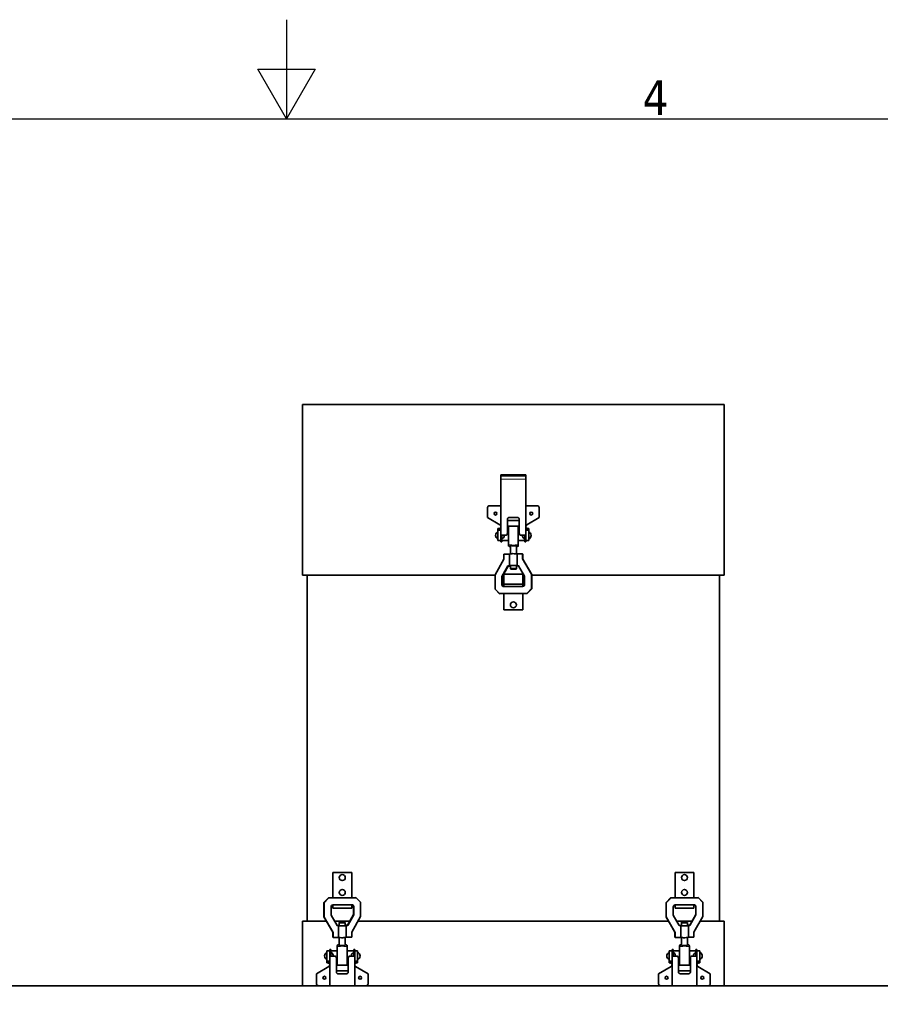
# Model space of a CAD drawing. Header units: millimetres. Extents: x 0 to 5940, y 0 to 4200.
# Tile 39 of 49: x 2701 to 3569, y 3207 to 4200. Entities that reach past the tile are written whole.
import ezdxf

# ---------------------------------------------------------------- set-up
doc = ezdxf.new("R2010")
doc.units = ezdxf.units.MM
doc.header["$LTSCALE"] = 10
doc.layers.get('0').update_dxf_attribs({"lineweight": 25})
for name, color, linetype, lineweight in [('Geometria schizzo (ISO)', 7, 'Continuous', 25), ('Simbolo (ISO)', 7, 'Continuous', 25), ('Spigoli visibili(ISO)', 7, 'Continuous', 35)]:
    doc.layers.add(name, color=color, linetype=linetype, lineweight=lineweight)
doc.layers.add('Spigoli tangenti visibili(ISO)', color=7, linetype='Continuous', lineweight=15, true_color=0x00803f)
doc.styles.add('Testo nota (ISO)', font='tahoma.ttf')

# ---------------------------------------------------------------- blocks, each defined once
blk = doc.blocks.new('Bordi Bordo di default')
at = {"layer": 'Geometria schizzo (ISO)', "flags": 128}
for points in [[(297, 420), (297, 410), (294.113, 415), (299.887, 415), (297, 410)], [(10, 10), (10, 410), (584, 410), (584, 10), (10, 10)]]:
    blk.add_lwpolyline(points, dxfattribs=at)
at = {"layer": 'Simbolo (ISO)', "insert": (332.904, 410.4), "char_height": 3.5, "attachment_point": 7, "style": 'Testo nota (ISO)'}
blk.add_mtext('4', dxfattribs=at)

msp = doc.modelspace()

# ---------------------------------------------------------------- linework, layer by layer
at = {"layer": 'Spigoli tangenti visibili(ISO)'}
for p, q in [((3211.203, 3736.599), (3186.203, 3736.599)), ((3194.703, 3698.086), (3194.703, 3698.108)), ((3202.703, 3698.108), (3202.703, 3698.086)), ((3183.203, 3684.881), (3186.203, 3684.881)), ((3184.203, 3686.97), (3184.203, 3686.397)), ((3214.203, 3684.881), (3211.203, 3684.881)), ((3213.203, 3686.397), (3213.203, 3686.97)), ((3186.203, 3680.113), (3187.203, 3680.113)), ((3190.703, 3680.113), (3190.703, 3680.091)), ((3206.703, 3680.091), (3206.703, 3680.113)), ((3210.203, 3680.113), (3211.203, 3680.113)), ((3197.045, 3670.346), (3193.703, 3670.346)), ((3194.703, 3668.881), (3194.703, 3669.235)), ((3194.703, 3669.235), (3196.105, 3669.235)), ((3195.703, 3668.881), (3194.703, 3668.881)), ((3203.703, 3670.346), (3200.361, 3670.346)), ((3201.301, 3669.235), (3202.703, 3669.235)), ((3202.703, 3668.881), (3201.703, 3668.881)), ((3202.703, 3669.235), (3202.703, 3668.881)), ((3187.365, 3630.074), (3187.161, 3630.309)), ((3037.541, 3305.866), (3037.745, 3305.631)), ((3382.541, 3305.866), (3382.745, 3305.631)), ((3022.203, 3266.705), (3022.203, 3267.059)), ((3022.203, 3267.059), (3023.203, 3267.059)), ((3023.605, 3266.705), (3022.203, 3266.705)), ((3030.203, 3266.705), (3028.801, 3266.705)), ((3029.203, 3267.059), (3030.203, 3267.059)), ((3030.203, 3267.059), (3030.203, 3266.705)), ((3367.203, 3266.705), (3367.203, 3267.059)), ((3367.203, 3267.059), (3368.203, 3267.059)), ((3368.605, 3266.705), (3367.203, 3266.705)), ((3375.203, 3266.705), (3373.801, 3266.705)), ((3374.203, 3267.059), (3375.203, 3267.059)), ((3375.203, 3267.059), (3375.203, 3266.705)), ((3021.203, 3265.594), (3024.545, 3265.594)), ((3027.861, 3265.594), (3031.203, 3265.594)), ((3366.203, 3265.594), (3369.545, 3265.594)), ((3372.861, 3265.594), (3376.203, 3265.594)), ((3010.703, 3251.059), (3013.703, 3251.059)), ((3011.703, 3249.543), (3011.703, 3248.97)), ((3014.703, 3255.827), (3013.703, 3255.827)), ((3018.203, 3255.849), (3018.203, 3255.827)), ((3034.203, 3255.827), (3034.203, 3255.849)), ((3038.703, 3255.827), (3037.703, 3255.827)), ((3041.703, 3251.059), (3038.703, 3251.059)), ((3040.703, 3248.97), (3040.703, 3249.543)), ((3355.703, 3251.059), (3358.703, 3251.059)), ((3356.703, 3249.543), (3356.703, 3248.97)), ((3359.703, 3255.827), (3358.703, 3255.827)), ((3363.203, 3255.849), (3363.203, 3255.827)), ((3379.203, 3255.827), (3379.203, 3255.849)), ((3383.703, 3255.827), (3382.703, 3255.827)), ((3386.703, 3251.059), (3383.703, 3251.059)), ((3385.703, 3248.97), (3385.703, 3249.543)), ((3022.203, 3237.832), (3022.203, 3237.853)), ((3030.203, 3237.853), (3030.203, 3237.832)), ((3367.203, 3237.832), (3367.203, 3237.853)), ((3375.203, 3237.853), (3375.203, 3237.832))]:
    msp.add_line(p, q, dxfattribs=at)
for points in [[(3200.361, 3669.836), (3200.339, 3669.852), (3200.137, 3669.994), (3199.687, 3670.144), (3198.814, 3670.235), (3197.931, 3670.205), (3197.269, 3669.994), (3197.066, 3669.852), (3197.045, 3669.836)], [(3024.545, 3266.104), (3024.566, 3266.088), (3024.769, 3265.946), (3025.219, 3265.796), (3026.091, 3265.705), (3026.975, 3265.735), (3027.637, 3265.946), (3027.84, 3266.088), (3027.861, 3266.104)], [(3369.545, 3266.104), (3369.566, 3266.088), (3369.769, 3265.946), (3370.219, 3265.796), (3371.091, 3265.705), (3371.975, 3265.735), (3372.637, 3265.946), (3372.84, 3266.088), (3372.861, 3266.104)]]:
    msp.add_open_spline(points, degree=3, knots=[-1.0932047, -1.0932047, -1.0932047, -1.0932047, -1.08530292, -1.01951889, -0.95373486, -0.8221668, -0.75638277, -0.74850388, -0.74850388, -0.74850388, -0.74850388], dxfattribs=at)
at = {"layer": 'Spigoli visibili(ISO)'}
for p, q in [((3411.203, 3811.97), (2986.203, 3811.97)), ((2986.203, 3639.97), (2986.203, 3811.97)), ((3411.203, 3639.97), (3411.203, 3811.97)), ((3186.203, 3740.996), (3186.203, 3740.036)), ((3186.203, 3740.996), (3211.203, 3740.996)), ((3186.203, 3740.036), (3186.203, 3736.599)), ((3186.203, 3740.036), (3211.203, 3740.036)), ((3186.203, 3736.599), (3186.203, 3680.113)), ((3211.203, 3740.996), (3211.203, 3740.036)), ((3211.203, 3740.036), (3211.203, 3736.599)), ((3211.203, 3680.113), (3211.203, 3736.599)), ((3172.703, 3707.97), (3172.703, 3697.97)), ((3186.203, 3709.97), (3174.703, 3709.97)), ((3222.703, 3709.97), (3211.203, 3709.97)), ((3224.703, 3697.97), (3224.703, 3707.97)), ((3172.703, 3697.97), (3185.223, 3690.551)), ((3192.703, 3682.112), (3192.703, 3696.109)), ((3204.703, 3694.901), (3192.703, 3694.901)), ((3194.703, 3698.108), (3202.703, 3698.108)), ((3202.703, 3698.086), (3194.703, 3698.086)), ((3204.703, 3696.109), (3204.703, 3682.112)), ((3212.183, 3690.551), (3224.703, 3697.97)), ((3184.203, 3686.97), (3183.203, 3686.97)), ((3183.203, 3684.881), (3183.203, 3686.97)), ((3183.203, 3684.881), (3183.203, 3674.97)), ((3186.203, 3686.397), (3184.203, 3686.397)), ((3193.703, 3687.901), (3192.703, 3687.901)), ((3193.703, 3689.264), (3203.703, 3689.264)), ((3193.703, 3670.346), (3193.703, 3689.264)), ((3203.703, 3689.264), (3203.703, 3670.346)), ((3204.703, 3687.901), (3203.703, 3687.901)), ((3213.203, 3686.397), (3211.203, 3686.397)), ((3213.203, 3686.97), (3214.203, 3686.97)), ((3214.203, 3686.97), (3214.203, 3684.881)), ((3214.203, 3674.97), (3214.203, 3684.881)), ((3186.203, 3674.97), (3183.203, 3674.97)), ((3186.203, 3680.113), (3186.203, 3673.47)), ((3187.203, 3673.47), (3186.203, 3673.47)), ((3187.203, 3680.113), (3190.703, 3680.113)), ((3187.203, 3673.47), (3187.203, 3680.113)), ((3190.703, 3680.091), (3187.203, 3680.091)), ((3187.203, 3677.97), (3187.204, 3677.97)), ((3187.203, 3674.97), (3193.703, 3674.97)), ((3187.204, 3676.47), (3187.204, 3680.091)), ((3192.703, 3682.09), (3192.703, 3682.112)), ((3203.703, 3674.97), (3210.203, 3674.97)), ((3204.703, 3682.112), (3204.703, 3682.09)), ((3206.703, 3680.113), (3210.203, 3680.113)), ((3210.203, 3680.091), (3206.703, 3680.091)), ((3210.202, 3676.42), (3210.202, 3680.091)), ((3210.202, 3677.97), (3210.203, 3677.97)), ((3210.203, 3673.47), (3210.203, 3680.113)), ((3211.203, 3673.47), (3210.203, 3673.47)), ((3211.203, 3673.47), (3211.203, 3680.113)), ((3211.203, 3674.97), (3214.203, 3674.97)), ((3193.703, 3670.346), (3193.703, 3669.756)), ((3194.585, 3668.874), (3195.703, 3668.874)), ((3195.703, 3669.058), (3195.703, 3661.426)), ((3197.045, 3669.836), (3197.045, 3670.346)), ((3200.361, 3670.346), (3200.361, 3669.836)), ((3201.703, 3669.058), (3201.703, 3661.426)), ((3201.703, 3668.874), (3202.821, 3668.874)), ((3203.703, 3669.756), (3203.703, 3670.346)), ((3189.15, 3656.152), (3180.198, 3640.329)), ((3194.748, 3661.184), (3189.15, 3661.117)), ((3189.15, 3661.117), (3189.15, 3656.152)), ((3194.748, 3649.268), (3194.748, 3661.184)), ((3208.051, 3661.345), (3202.454, 3661.278)), ((3202.454, 3661.278), (3202.454, 3649.361)), ((3208.051, 3656.38), (3208.051, 3661.345)), ((3208.051, 3661.345), (3208.255, 3661.111)), ((3217.004, 3640.775), (3208.051, 3656.38)), ((3208.051, 3656.38), (3208.255, 3656.146)), ((3208.255, 3661.111), (3208.255, 3656.146)), ((3208.255, 3656.146), (3217.208, 3640.54)), ((3187.161, 3638.575), (3193.201, 3649.249)), ((3193.405, 3649.015), (3187.365, 3638.341)), ((3193.201, 3649.249), (3194.748, 3649.268)), ((3193.201, 3649.249), (3193.405, 3649.015)), ((3194.952, 3649.034), (3193.405, 3649.015)), ((3195.703, 3649.197), (3195.703, 3646.218)), ((3201.703, 3649.197), (3201.703, 3646.218)), ((3202.454, 3649.361), (3204.001, 3649.38)), ((3204.136, 3649.145), (3202.658, 3649.127)), ((3204.001, 3649.38), (3210.041, 3638.852)), ((3180.198, 3639.97), (2986.203, 3639.97)), ((2990.703, 3290.97), (2990.703, 3639.97)), ((3180.198, 3640.329), (3180.198, 3625.931)), ((3187.161, 3630.309), (3187.161, 3638.575)), ((3187.161, 3638.575), (3187.365, 3638.341)), ((3187.365, 3638.341), (3187.365, 3630.074)), ((3189.203, 3639.97), (3188.287, 3639.97)), ((3189.203, 3630.97), (3189.203, 3640.97)), ((3189.203, 3640.97), (3208.203, 3640.97)), ((3208.203, 3630.97), (3208.203, 3640.97)), ((3209.399, 3639.97), (3208.203, 3639.97)), ((3210.041, 3638.852), (3210.041, 3630.586)), ((3217.004, 3626.376), (3217.004, 3640.775)), ((3217.004, 3640.775), (3217.208, 3640.54)), ((3217.208, 3640.54), (3217.208, 3626.141)), ((3411.203, 3639.97), (3217.208, 3639.97)), ((3406.703, 3290.97), (3406.703, 3639.97)), ((3180.198, 3625.931), (3184.674, 3621.341)), ((3180.198, 3625.931), (3180.402, 3625.696)), ((3184.878, 3621.107), (3180.402, 3625.696)), ((3208.051, 3628.575), (3189.15, 3628.347)), ((3189.203, 3630.97), (3189.203, 3628.347)), ((3189.203, 3630.97), (3208.203, 3630.97)), ((3208.203, 3630.97), (3208.203, 3628.583)), ((3212.528, 3621.678), (3217.004, 3626.376)), ((3217.208, 3626.141), (3212.732, 3621.444)), ((3217.004, 3626.376), (3217.208, 3626.141)), ((3184.674, 3621.341), (3212.528, 3621.678)), ((3184.674, 3621.341), (3184.878, 3621.107)), ((3212.732, 3621.444), (3184.878, 3621.107)), ((3189.203, 3621.159), (3189.203, 3604.97)), ((3208.203, 3621.389), (3208.203, 3604.97)), ((3212.528, 3621.678), (3212.732, 3621.444)), ((3189.203, 3604.97), (3208.203, 3604.97)), ((3035.703, 3339.97), (3016.703, 3339.97)), ((3016.703, 3314.551), (3016.703, 3339.97)), ((3035.703, 3314.781), (3035.703, 3339.97)), ((3380.703, 3339.97), (3361.703, 3339.97)), ((3361.703, 3314.551), (3361.703, 3339.97)), ((3380.703, 3314.781), (3380.703, 3339.97)), ((3007.698, 3309.799), (3012.174, 3314.496)), ((3007.902, 3309.564), (3007.698, 3309.799)), ((3007.698, 3295.4), (3007.698, 3309.799)), ((3012.378, 3314.261), (3007.902, 3309.564)), ((3007.902, 3309.564), (3007.902, 3295.165)), ((3012.174, 3314.496), (3040.028, 3314.833)), ((3012.378, 3314.261), (3012.174, 3314.496)), ((3040.232, 3314.598), (3012.378, 3314.261)), ((3016.703, 3307.357), (3016.703, 3303.97)), ((3016.855, 3307.364), (3035.755, 3307.593)), ((3035.703, 3307.592), (3035.703, 3303.97)), ((3040.028, 3314.833), (3044.504, 3310.244)), ((3040.232, 3314.598), (3040.028, 3314.833)), ((3044.708, 3310.009), (3040.232, 3314.598)), ((3044.708, 3310.009), (3044.504, 3310.244)), ((3044.708, 3295.61), (3044.708, 3310.009)), ((3352.698, 3309.799), (3357.174, 3314.496)), ((3352.902, 3309.564), (3352.698, 3309.799)), ((3352.698, 3295.4), (3352.698, 3309.799)), ((3357.378, 3314.261), (3352.902, 3309.564)), ((3352.902, 3309.564), (3352.902, 3295.165)), ((3357.174, 3314.496), (3385.028, 3314.833)), ((3357.378, 3314.261), (3357.174, 3314.496)), ((3385.232, 3314.598), (3357.378, 3314.261)), ((3361.703, 3307.357), (3361.703, 3303.97)), ((3361.855, 3307.364), (3380.755, 3307.593)), ((3380.703, 3307.592), (3380.703, 3303.97)), ((3385.028, 3314.833), (3389.504, 3310.244)), ((3385.232, 3314.598), (3385.028, 3314.833)), ((3389.708, 3310.009), (3385.232, 3314.598)), ((3389.708, 3310.009), (3389.504, 3310.244)), ((3389.708, 3295.61), (3389.708, 3310.009)), ((3014.865, 3297.088), (3014.865, 3305.354)), ((3020.905, 3286.56), (3014.865, 3297.088)), ((3035.703, 3303.97), (3016.703, 3303.97)), ((3031.501, 3286.925), (3037.541, 3297.599)), ((3037.745, 3297.365), (3031.705, 3286.69)), ((3037.541, 3297.599), (3037.541, 3305.866)), ((3037.745, 3297.365), (3037.541, 3297.599)), ((3037.745, 3305.631), (3037.745, 3297.365)), ((3359.865, 3297.088), (3359.865, 3305.354)), ((3365.905, 3286.56), (3359.865, 3297.088)), ((3380.703, 3303.97), (3361.703, 3303.97)), ((3376.501, 3286.925), (3382.541, 3297.599)), ((3382.745, 3297.365), (3376.705, 3286.69)), ((3382.541, 3297.599), (3382.541, 3305.866)), ((3382.745, 3297.365), (3382.541, 3297.599)), ((3382.745, 3305.631), (3382.745, 3297.365)), ((2986.203, 3290.97), (3010.239, 3290.97)), ((2986.203, 3225.97), (2986.203, 3290.97)), ((3007.902, 3295.165), (3007.698, 3295.4)), ((3016.65, 3279.794), (3007.698, 3295.4)), ((3007.902, 3295.165), (3016.855, 3279.56)), ((3018.375, 3290.97), (3033.79, 3290.97)), ((3020.77, 3286.795), (3022.248, 3286.813)), ((3022.452, 3286.578), (3020.905, 3286.56)), ((3022.452, 3274.662), (3022.452, 3286.578)), ((3023.203, 3286.742), (3023.203, 3289.721)), ((3029.203, 3286.742), (3029.203, 3289.721)), ((3029.954, 3286.906), (3031.501, 3286.925)), ((3031.705, 3286.69), (3030.158, 3286.672)), ((3030.158, 3286.672), (3030.158, 3274.755)), ((3031.705, 3286.69), (3031.501, 3286.925)), ((3035.755, 3279.788), (3044.708, 3295.61)), ((3042.083, 3290.97), (3355.239, 3290.97)), ((3352.902, 3295.165), (3352.698, 3295.4)), ((3361.65, 3279.794), (3352.698, 3295.4)), ((3352.902, 3295.165), (3361.855, 3279.56)), ((3363.375, 3290.97), (3378.79, 3290.97)), ((3365.77, 3286.795), (3367.248, 3286.813)), ((3367.452, 3286.578), (3365.905, 3286.56)), ((3367.452, 3274.662), (3367.452, 3286.578)), ((3368.203, 3286.742), (3368.203, 3289.721)), ((3374.203, 3286.742), (3374.203, 3289.721)), ((3374.954, 3286.906), (3376.501, 3286.925)), ((3376.705, 3286.69), (3375.158, 3286.672)), ((3375.158, 3286.672), (3375.158, 3274.755)), ((3376.705, 3286.69), (3376.501, 3286.925)), ((3380.755, 3279.788), (3389.708, 3295.61)), ((3387.083, 3290.97), (3411.203, 3290.97)), ((3411.203, 3225.97), (3411.203, 3290.97)), ((3016.855, 3279.56), (3016.65, 3279.794)), ((3016.65, 3274.829), (3016.65, 3279.794)), ((3016.855, 3279.56), (3016.855, 3274.594)), ((3035.755, 3274.823), (3035.755, 3279.788)), ((3361.855, 3279.56), (3361.65, 3279.794)), ((3361.65, 3274.829), (3361.65, 3279.794)), ((3361.855, 3279.56), (3361.855, 3274.594)), ((3380.755, 3274.823), (3380.755, 3279.788)), ((3016.855, 3274.594), (3016.65, 3274.829)), ((3016.855, 3274.594), (3022.452, 3274.662)), ((3023.203, 3267.066), (3022.085, 3267.066)), ((3023.203, 3266.882), (3023.203, 3274.514)), ((3029.203, 3266.882), (3029.203, 3274.514)), ((3030.321, 3267.066), (3029.203, 3267.066)), ((3030.158, 3274.755), (3035.755, 3274.823)), ((3361.855, 3274.594), (3361.65, 3274.829)), ((3361.855, 3274.594), (3367.452, 3274.662)), ((3368.203, 3267.066), (3367.085, 3267.066)), ((3368.203, 3266.882), (3368.203, 3274.514)), ((3374.203, 3266.882), (3374.203, 3274.514)), ((3375.321, 3267.066), (3374.203, 3267.066)), ((3375.158, 3274.755), (3380.755, 3274.823)), ((3013.703, 3260.97), (3010.703, 3260.97)), ((3010.703, 3260.97), (3010.703, 3251.059)), ((3013.703, 3262.47), (3013.703, 3255.827)), ((3013.703, 3262.47), (3014.703, 3262.47)), ((3014.703, 3262.47), (3014.703, 3255.827)), ((3021.203, 3260.97), (3014.703, 3260.97)), ((3014.704, 3257.97), (3014.703, 3257.97)), ((3014.704, 3259.52), (3014.704, 3255.849)), ((3021.203, 3266.183), (3021.203, 3265.594)), ((3021.203, 3246.676), (3021.203, 3265.594)), ((3024.545, 3265.594), (3024.545, 3266.104)), ((3027.861, 3266.104), (3027.861, 3265.594)), ((3031.203, 3265.594), (3031.203, 3266.183)), ((3031.203, 3265.594), (3031.203, 3246.676)), ((3037.703, 3260.97), (3031.203, 3260.97)), ((3037.702, 3259.47), (3037.702, 3255.849)), ((3037.703, 3257.97), (3037.702, 3257.97)), ((3037.703, 3262.47), (3037.703, 3255.827)), ((3037.703, 3262.47), (3038.703, 3262.47)), ((3038.703, 3255.827), (3038.703, 3262.47)), ((3038.703, 3260.97), (3041.703, 3260.97)), ((3041.703, 3251.059), (3041.703, 3260.97)), ((3358.703, 3260.97), (3355.703, 3260.97)), ((3355.703, 3260.97), (3355.703, 3251.059)), ((3358.703, 3262.47), (3358.703, 3255.827)), ((3358.703, 3262.47), (3359.703, 3262.47)), ((3359.703, 3262.47), (3359.703, 3255.827)), ((3366.203, 3260.97), (3359.703, 3260.97)), ((3359.704, 3257.97), (3359.703, 3257.97)), ((3359.704, 3259.52), (3359.704, 3255.849)), ((3366.203, 3266.183), (3366.203, 3265.594)), ((3366.203, 3246.676), (3366.203, 3265.594)), ((3369.545, 3265.594), (3369.545, 3266.104)), ((3372.861, 3266.104), (3372.861, 3265.594)), ((3376.203, 3265.594), (3376.203, 3266.183)), ((3376.203, 3265.594), (3376.203, 3246.676)), ((3382.703, 3260.97), (3376.203, 3260.97)), ((3382.702, 3259.47), (3382.702, 3255.849)), ((3382.703, 3257.97), (3382.702, 3257.97)), ((3382.703, 3262.47), (3382.703, 3255.827)), ((3382.703, 3262.47), (3383.703, 3262.47)), ((3383.703, 3255.827), (3383.703, 3262.47)), ((3383.703, 3260.97), (3386.703, 3260.97)), ((3386.703, 3251.059), (3386.703, 3260.97)), ((3010.703, 3248.97), (3010.703, 3251.059)), ((3011.703, 3248.97), (3010.703, 3248.97)), ((3011.703, 3249.543), (3013.703, 3249.543)), ((3013.703, 3255.827), (3013.703, 3225.97)), ((3014.703, 3255.849), (3018.203, 3255.849)), ((3018.203, 3255.827), (3014.703, 3255.827)), ((3020.203, 3253.828), (3020.203, 3253.85)), ((3020.203, 3239.831), (3020.203, 3253.828)), ((3020.203, 3248.039), (3021.203, 3248.039)), ((3031.203, 3246.676), (3021.203, 3246.676)), ((3031.203, 3248.039), (3032.203, 3248.039)), ((3032.203, 3253.85), (3032.203, 3253.828)), ((3032.203, 3253.828), (3032.203, 3239.831)), ((3034.203, 3255.849), (3037.703, 3255.849)), ((3037.703, 3255.827), (3034.203, 3255.827)), ((3038.703, 3225.97), (3038.703, 3255.827)), ((3038.703, 3249.543), (3040.703, 3249.543)), ((3040.703, 3248.97), (3041.703, 3248.97)), ((3041.703, 3251.059), (3041.703, 3248.97)), ((3355.703, 3248.97), (3355.703, 3251.059)), ((3356.703, 3248.97), (3355.703, 3248.97)), ((3356.703, 3249.543), (3358.703, 3249.543)), ((3358.703, 3255.827), (3358.703, 3225.97)), ((3359.703, 3255.849), (3363.203, 3255.849)), ((3363.203, 3255.827), (3359.703, 3255.827)), ((3365.203, 3253.828), (3365.203, 3253.85)), ((3365.203, 3239.831), (3365.203, 3253.828)), ((3365.203, 3248.039), (3366.203, 3248.039)), ((3376.203, 3246.676), (3366.203, 3246.676)), ((3376.203, 3248.039), (3377.203, 3248.039)), ((3377.203, 3253.85), (3377.203, 3253.828)), ((3377.203, 3253.828), (3377.203, 3239.831)), ((3379.203, 3255.849), (3382.703, 3255.849)), ((3382.703, 3255.827), (3379.203, 3255.827)), ((3383.703, 3225.97), (3383.703, 3255.827)), ((3383.703, 3249.543), (3385.703, 3249.543)), ((3385.703, 3248.97), (3386.703, 3248.97)), ((3386.703, 3251.059), (3386.703, 3248.97)), ((3012.723, 3245.389), (3000.203, 3237.97)), ((3000.203, 3237.97), (3000.203, 3227.97)), ((3020.203, 3241.039), (3032.203, 3241.039)), ((3022.203, 3237.853), (3030.203, 3237.853)), ((3030.203, 3237.832), (3022.203, 3237.832)), ((3052.203, 3237.97), (3039.683, 3245.389)), ((3052.203, 3227.97), (3052.203, 3237.97)), ((3357.723, 3245.389), (3345.203, 3237.97)), ((3345.203, 3237.97), (3345.203, 3227.97)), ((3365.203, 3241.039), (3377.203, 3241.039)), ((3367.203, 3237.853), (3375.203, 3237.853)), ((3375.203, 3237.832), (3367.203, 3237.832)), ((3397.203, 3237.97), (3384.683, 3245.389)), ((3397.203, 3227.97), (3397.203, 3237.97)), ((3697.703, 3225.97), (1877.703, 3225.97))]:
    msp.add_line(p, q, dxfattribs=at)
for centre, radius in [((3180.703, 3701.97), 1.5), ((3216.703, 3701.97), 1.5), ((3198.703, 3609.97), 3), ((3026.203, 3334.97), 3), ((3371.203, 3334.97), 3), ((3026.203, 3319.97), 3), ((3371.203, 3319.97), 3), ((3008.203, 3233.97), 1.5), ((3044.203, 3233.97), 1.5), ((3353.203, 3233.97), 1.5), ((3389.203, 3233.97), 1.5)]:
    msp.add_circle(centre, radius, dxfattribs=at)
for centre, radius, start, end in [((3174.703, 3707.97), 2, 90, 180), ((3222.703, 3707.97), 2, 0, 90), ((3184.628, 3679.97), 3.826, 111.878182, 248.121818), ((3184.203, 3688.83), 2, 0, 59.349332), ((3213.203, 3688.83), 2, 120.650668, 180), ((3212.851, 3679.97), 3.752, 291.122021, 68.877979), ((3185.852, 3679.97), 3.752, 291.122021, 1.844664), ((3211.627, 3679.97), 3.826, 178.19076, 248.121818), ((3012.055, 3255.97), 3.752, 111.122021, 248.877979), ((3013.278, 3255.97), 3.826, 358.19076, 68.121818), ((3039.054, 3255.97), 3.752, 111.122021, 181.844664), ((3040.277, 3255.97), 3.826, 291.878182, 68.121818), ((3357.055, 3255.97), 3.752, 111.122021, 248.877979), ((3358.278, 3255.97), 3.826, 358.19076, 68.121818), ((3384.054, 3255.97), 3.752, 111.122021, 181.844664), ((3385.277, 3255.97), 3.826, 291.878182, 68.121818), ((3011.703, 3247.11), 2, 300.650668, 0), ((3040.703, 3247.11), 2, 180, 239.349332), ((3356.703, 3247.11), 2, 300.650668, 0), ((3385.703, 3247.11), 2, 180, 239.349332), ((3002.203, 3227.97), 2, 180, 270), ((3050.203, 3227.97), 2, 270, 0), ((3347.203, 3227.97), 2, 180, 270), ((3395.203, 3227.97), 2, 270, 0)]:
    msp.add_arc(centre, radius, start, end, dxfattribs=at)
for centre, major_axis, ratio, start_param, end_param in [((3194.703, 3696.109), (-2, 0), 0.9997589, 4.712389, 6.2831853), ((3194.703, 3696.087), (-2, 0), 0.9997589, 4.712389, 6.2831853), ((3202.703, 3696.109), (2, 0), 0.9997589, 0, 1.5707963), ((3202.703, 3696.087), (2, 0), 0.9997589, 0, 1.5707963), ((3184.203, 3689.006), (0, -2.036), 0.9822503, 0, 1.5272387), ((3184.203, 3688.433), (0, -2.036), 0.9822503, 0, 1.5707963), ((3213.203, 3688.433), (0, -2.036), 0.9822503, 4.712389, 6.2831853), ((3213.203, 3689.006), (0, -2.036), 0.9822503, 4.7559466, 6.2831853), ((3190.703, 3682.112), (2, 0), 0.9997589, 4.712389, 6.2831853), ((3190.703, 3682.09), (2, 0), 0.9997589, 4.712389, 6.2831853), ((3206.703, 3682.112), (-2, 0), 0.9997589, 0, 1.5707963), ((3206.703, 3682.09), (-2, 0), 0.9997589, 0, 1.5707963), ((3194.703, 3670.228), (-0.748, 0.748), 0.8883289, 0.7263294, 2.2971258), ((3194.703, 3669.874), (0.748, 0.748), 0.8883289, 2.4152632, 3.9860596), ((3198.703, 3669.058), (-3, 0), 0.1178629, 5.7595865, 6.2831853), ((3198.703, 3669.058), (3, 0), 0.1178629, 2.0750165, 2.0761496), ((3198.703, 3669.058), (3, 0), 0.1178629, 1.0659793, 2.0750165), ((3198.703, 3669.058), (3, 0), 0.1178629, 0, 0.5235988), ((3202.703, 3670.228), (0.748, 0.748), 0.8883289, 3.9860596, 5.5568559), ((3202.703, 3669.874), (-0.748, 0.748), 0.8883289, 2.2971258, 3.8679221), ((3198.703, 3661.114), (4, 0), 0.1178629, 0.3549404, 2.9911726), ((3198.703, 3649.197), (4, 0), 0.1178629, 0.3549404, 2.9911726), ((3198.703, 3649.197), (-4, 0), 0.1178629, 0.3549404, 0.7227342), ((3198.703, 3649.197), (4, 0), 0.1178629, 5.5604511, 6.1327652), ((3189.15, 3630.333), (-1.508, -1.313), 0.9878423, 5.5728732, 7.1436695), ((3189.355, 3630.098), (-1.508, -1.313), 0.9878423, 5.5728732, 6.2044175), ((3208.051, 3630.561), (1.508, 1.313), 0.9878423, 4.0020768, 5.5728732), ((3016.855, 3305.378), (-1.508, -1.313), 0.9878423, 4.0020768, 5.5728732), ((3035.755, 3305.607), (1.508, 1.313), 0.9878423, 5.5728732, 7.1436695), ((3035.551, 3305.841), (1.508, 1.313), 0.9878423, 5.5728732, 6.2044175), ((3361.855, 3305.378), (-1.508, -1.313), 0.9878423, 4.0020768, 5.5728732), ((3380.755, 3305.607), (1.508, 1.313), 0.9878423, 5.5728732, 7.1436695), ((3380.551, 3305.841), (1.508, 1.313), 0.9878423, 5.5728732, 6.2044175), ((3026.203, 3286.742), (-4, 0), 0.1178629, 5.5604511, 6.1327652), ((3026.203, 3286.742), (-4, 0), 0.1178629, 0.3549404, 2.9911726), ((3026.203, 3286.742), (4, 0), 0.1178629, 0.3549404, 0.7227342), ((3371.203, 3286.742), (-4, 0), 0.1178629, 5.5604511, 6.1327652), ((3371.203, 3286.742), (-4, 0), 0.1178629, 0.3549404, 2.9911726), ((3371.203, 3286.742), (4, 0), 0.1178629, 0.3549404, 0.7227342), ((3022.203, 3266.066), (0.748, -0.748), 0.8883289, 2.2971258, 3.8679221), ((3022.203, 3265.712), (-0.748, -0.748), 0.8883289, 3.9860596, 5.5568559), ((3026.203, 3274.826), (-4, 0), 0.1178629, 0.3549404, 2.9911726), ((3026.203, 3266.882), (-3, 0), 0.1178629, 0, 0.5235988), ((3026.203, 3266.882), (-3, 0), 0.1178629, 1.0659793, 2.0750165), ((3026.203, 3266.882), (-3, 0), 0.1178629, 2.0750165, 2.0761496), ((3026.203, 3266.882), (3, 0), 0.1178629, 5.7595865, 6.2831853), ((3030.203, 3266.066), (-0.748, -0.748), 0.8883289, 2.4152632, 3.9860596), ((3030.203, 3265.712), (0.748, -0.748), 0.8883289, 0.7263294, 2.2971258), ((3367.203, 3266.066), (0.748, -0.748), 0.8883289, 2.2971258, 3.8679221), ((3367.203, 3265.712), (-0.748, -0.748), 0.8883289, 3.9860596, 5.5568559), ((3371.203, 3274.826), (-4, 0), 0.1178629, 0.3549404, 2.9911726), ((3371.203, 3266.882), (-3, 0), 0.1178629, 0, 0.5235988), ((3371.203, 3266.882), (-3, 0), 0.1178629, 1.0659793, 2.0750165), ((3371.203, 3266.882), (-3, 0), 0.1178629, 2.0750165, 2.0761496), ((3371.203, 3266.882), (3, 0), 0.1178629, 5.7595865, 6.2831853), ((3375.203, 3266.066), (-0.748, -0.748), 0.8883289, 2.4152632, 3.9860596), ((3375.203, 3265.712), (0.748, -0.748), 0.8883289, 0.7263294, 2.2971258), ((3011.703, 3247.507), (0, 2.036), 0.9822503, 4.712389, 6.2831853), ((3011.703, 3246.934), (0, 2.036), 0.9822503, 4.7559466, 6.2831853), ((3018.203, 3253.85), (2, 0), 0.9997589, 0, 1.5707963), ((3018.203, 3253.828), (2, 0), 0.9997589, 0, 1.5707963), ((3034.203, 3253.85), (-2, 0), 0.9997589, 4.712389, 6.2831853), ((3034.203, 3253.828), (-2, 0), 0.9997589, 4.712389, 6.2831853), ((3040.703, 3247.507), (0, 2.036), 0.9822503, 0, 1.5707963), ((3040.703, 3246.934), (0, 2.036), 0.9822503, 0, 1.5272387), ((3356.703, 3247.507), (0, 2.036), 0.9822503, 4.712389, 6.2831853), ((3356.703, 3246.934), (0, 2.036), 0.9822503, 4.7559466, 6.2831853), ((3363.203, 3253.85), (2, 0), 0.9997589, 0, 1.5707963), ((3363.203, 3253.828), (2, 0), 0.9997589, 0, 1.5707963), ((3379.203, 3253.85), (-2, 0), 0.9997589, 4.712389, 6.2831853), ((3379.203, 3253.828), (-2, 0), 0.9997589, 4.712389, 6.2831853), ((3385.703, 3247.507), (0, 2.036), 0.9822503, 0, 1.5707963), ((3385.703, 3246.934), (0, 2.036), 0.9822503, 0, 1.5272387), ((3022.203, 3239.853), (-2, 0), 0.9997589, 0, 1.5707963), ((3022.203, 3239.831), (-2, 0), 0.9997589, 0, 1.5707963), ((3030.203, 3239.853), (2, 0), 0.9997589, 4.712389, 6.2831853), ((3030.203, 3239.831), (2, 0), 0.9997589, 4.712389, 6.2831853), ((3367.203, 3239.853), (-2, 0), 0.9997589, 0, 1.5707963), ((3367.203, 3239.831), (-2, 0), 0.9997589, 0, 1.5707963), ((3375.203, 3239.853), (2, 0), 0.9997589, 4.712389, 6.2831853), ((3375.203, 3239.831), (2, 0), 0.9997589, 4.712389, 6.2831853)]:
    msp.add_ellipse(centre, major_axis=major_axis, ratio=ratio, start_param=start_param, end_param=end_param, dxfattribs=at)
for centre, major_axis in [((3198.703, 3646.218), (-3, 0)), ((3026.203, 3289.721), (3, 0)), ((3371.203, 3289.721), (3, 0))]:
    msp.add_ellipse(centre, major_axis=major_axis, ratio=0.1178629, dxfattribs=at)
for points, knots in [([(3197.045, 3670.346), (3197.045, 3670.28), (3197.034, 3670.214), (3196.998, 3670.086), (3196.971, 3670.024), (3196.876, 3669.847), (3196.793, 3669.74), (3196.614, 3669.545), (3196.501, 3669.448), (3196.288, 3669.301), (3196.188, 3669.252), (3196.105, 3669.235)], [0.33569197, 0.33569197, 0.33569197, 0.33569197, 0.35560492, 0.35560492, 0.37551787, 0.37551787, 0.41534376, 0.41534376, 0.46498314, 0.46498314, 0.51462253, 0.51462253, 0.51462253, 0.51462253]), ([(3197.045, 3669.836), (3197.045, 3669.795), (3197.047, 3669.755), (3197.062, 3669.638), (3197.081, 3669.567), (3197.129, 3669.468), (3197.151, 3669.436), (3197.185, 3669.401), (3197.197, 3669.391), (3197.216, 3669.38), (3197.222, 3669.376), (3197.232, 3669.372), (3197.237, 3669.37), (3197.245, 3669.369), (3197.247, 3669.368), (3197.249, 3669.368), (3197.249, 3669.368), (3197.25, 3669.368), (3197.25, 3669.368), (3197.251, 3669.367)], [0, 0, 0, 0, 0.012145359, 0.012145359, 0.036191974, 0.036191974, 0.051936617, 0.051936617, 0.059215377, 0.059215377, 0.06262568, 0.06262568, 0.064856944, 0.064856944, 0.066676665, 0.066676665, 0.067415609, 0.067415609, 0.067873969, 0.067873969, 0.067873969, 0.067873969]), ([(3200.154, 3669.368), (3200.16, 3669.368), (3200.166, 3669.369), (3200.179, 3669.373), (3200.191, 3669.379), (3200.217, 3669.397), (3200.228, 3669.408), (3200.259, 3669.442), (3200.279, 3669.472), (3200.325, 3669.567), (3200.344, 3669.639), (3200.359, 3669.757), (3200.361, 3669.796), (3200.361, 3669.836)], [-0.001468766, -0.001468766, -0.001468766, -0.001468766, 0, 0, 0.003419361, 0.003419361, 0.006373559, 0.006373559, 0.012545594, 0.012545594, 0.023020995, 0.023020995, 0.028100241, 0.028100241, 0.028100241, 0.028100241]), ([(3201.301, 3669.235), (3201.218, 3669.252), (3201.118, 3669.301), (3200.905, 3669.448), (3200.792, 3669.545), (3200.613, 3669.74), (3200.529, 3669.847), (3200.435, 3670.024), (3200.408, 3670.086), (3200.371, 3670.214), (3200.361, 3670.28), (3200.361, 3670.346)], [0.15676141, 0.15676141, 0.15676141, 0.15676141, 0.2064008, 0.2064008, 0.25604018, 0.25604018, 0.29586608, 0.29586608, 0.31577902, 0.31577902, 0.33569197, 0.33569197, 0.33569197, 0.33569197]), ([(3023.605, 3266.705), (3023.688, 3266.688), (3023.788, 3266.639), (3024.001, 3266.492), (3024.114, 3266.394), (3024.293, 3266.199), (3024.376, 3266.093), (3024.471, 3265.916), (3024.498, 3265.854), (3024.534, 3265.726), (3024.545, 3265.66), (3024.545, 3265.594)], [0.15676141, 0.15676141, 0.15676141, 0.15676141, 0.2064008, 0.2064008, 0.25604018, 0.25604018, 0.29586608, 0.29586608, 0.31577902, 0.31577902, 0.33569197, 0.33569197, 0.33569197, 0.33569197]), ([(3024.751, 3266.572), (3024.745, 3266.572), (3024.74, 3266.571), (3024.727, 3266.567), (3024.715, 3266.561), (3024.689, 3266.542), (3024.678, 3266.532), (3024.647, 3266.498), (3024.627, 3266.468), (3024.581, 3266.373), (3024.562, 3266.301), (3024.547, 3266.183), (3024.545, 3266.144), (3024.545, 3266.104)], [-0.001468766, -0.001468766, -0.001468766, -0.001468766, 0, 0, 0.003419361, 0.003419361, 0.006373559, 0.006373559, 0.012545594, 0.012545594, 0.023020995, 0.023020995, 0.028100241, 0.028100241, 0.028100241, 0.028100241]), ([(3027.861, 3266.104), (3027.861, 3266.144), (3027.859, 3266.185), (3027.844, 3266.302), (3027.825, 3266.373), (3027.777, 3266.472), (3027.755, 3266.504), (3027.721, 3266.538), (3027.709, 3266.548), (3027.69, 3266.56), (3027.684, 3266.564), (3027.673, 3266.568), (3027.669, 3266.569), (3027.661, 3266.571), (3027.659, 3266.571), (3027.657, 3266.572), (3027.657, 3266.572), (3027.656, 3266.572), (3027.656, 3266.572), (3027.655, 3266.572)], [0, 0, 0, 0, 0.012145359, 0.012145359, 0.036191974, 0.036191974, 0.051936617, 0.051936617, 0.059215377, 0.059215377, 0.06262568, 0.06262568, 0.064856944, 0.064856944, 0.066676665, 0.066676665, 0.067415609, 0.067415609, 0.067873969, 0.067873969, 0.067873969, 0.067873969]), ([(3027.861, 3265.594), (3027.861, 3265.66), (3027.871, 3265.726), (3027.908, 3265.854), (3027.935, 3265.916), (3028.029, 3266.093), (3028.113, 3266.199), (3028.292, 3266.394), (3028.405, 3266.492), (3028.618, 3266.639), (3028.718, 3266.688), (3028.801, 3266.705)], [0.33569197, 0.33569197, 0.33569197, 0.33569197, 0.35560492, 0.35560492, 0.37551787, 0.37551787, 0.41534376, 0.41534376, 0.46498314, 0.46498314, 0.51462253, 0.51462253, 0.51462253, 0.51462253]), ([(3368.605, 3266.705), (3368.688, 3266.688), (3368.788, 3266.639), (3369.001, 3266.492), (3369.114, 3266.394), (3369.293, 3266.199), (3369.376, 3266.093), (3369.471, 3265.916), (3369.498, 3265.854), (3369.534, 3265.726), (3369.545, 3265.66), (3369.545, 3265.594)], [0.15676141, 0.15676141, 0.15676141, 0.15676141, 0.2064008, 0.2064008, 0.25604018, 0.25604018, 0.29586608, 0.29586608, 0.31577902, 0.31577902, 0.33569197, 0.33569197, 0.33569197, 0.33569197]), ([(3369.751, 3266.572), (3369.745, 3266.572), (3369.74, 3266.571), (3369.727, 3266.567), (3369.715, 3266.561), (3369.689, 3266.542), (3369.678, 3266.532), (3369.647, 3266.498), (3369.627, 3266.468), (3369.581, 3266.373), (3369.562, 3266.301), (3369.547, 3266.183), (3369.545, 3266.144), (3369.545, 3266.104)], [-0.001468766, -0.001468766, -0.001468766, -0.001468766, 0, 0, 0.003419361, 0.003419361, 0.006373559, 0.006373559, 0.012545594, 0.012545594, 0.023020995, 0.023020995, 0.028100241, 0.028100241, 0.028100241, 0.028100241]), ([(3372.861, 3266.104), (3372.861, 3266.144), (3372.859, 3266.185), (3372.844, 3266.302), (3372.825, 3266.373), (3372.777, 3266.472), (3372.755, 3266.504), (3372.721, 3266.538), (3372.709, 3266.548), (3372.69, 3266.56), (3372.684, 3266.564), (3372.673, 3266.568), (3372.669, 3266.569), (3372.661, 3266.571), (3372.659, 3266.571), (3372.657, 3266.572), (3372.657, 3266.572), (3372.656, 3266.572), (3372.656, 3266.572), (3372.655, 3266.572)], [0, 0, 0, 0, 0.012145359, 0.012145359, 0.036191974, 0.036191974, 0.051936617, 0.051936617, 0.059215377, 0.059215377, 0.06262568, 0.06262568, 0.064856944, 0.064856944, 0.066676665, 0.066676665, 0.067415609, 0.067415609, 0.067873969, 0.067873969, 0.067873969, 0.067873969]), ([(3372.861, 3265.594), (3372.861, 3265.66), (3372.871, 3265.726), (3372.908, 3265.854), (3372.935, 3265.916), (3373.029, 3266.093), (3373.113, 3266.199), (3373.292, 3266.394), (3373.405, 3266.492), (3373.618, 3266.639), (3373.718, 3266.688), (3373.801, 3266.705)], [0.33569197, 0.33569197, 0.33569197, 0.33569197, 0.35560492, 0.35560492, 0.37551787, 0.37551787, 0.41534376, 0.41534376, 0.46498314, 0.46498314, 0.51462253, 0.51462253, 0.51462253, 0.51462253])]:
    msp.add_open_spline(points, degree=3, knots=knots, dxfattribs=at)

# ---------------------------------------------------------------- block references
at = {"xscale": 10, "yscale": 10, "zscale": 10}
msp.add_blockref('Bordi Bordo di default', (0, 0), dxfattribs=at)

doc.saveas('drawing.dxf')
